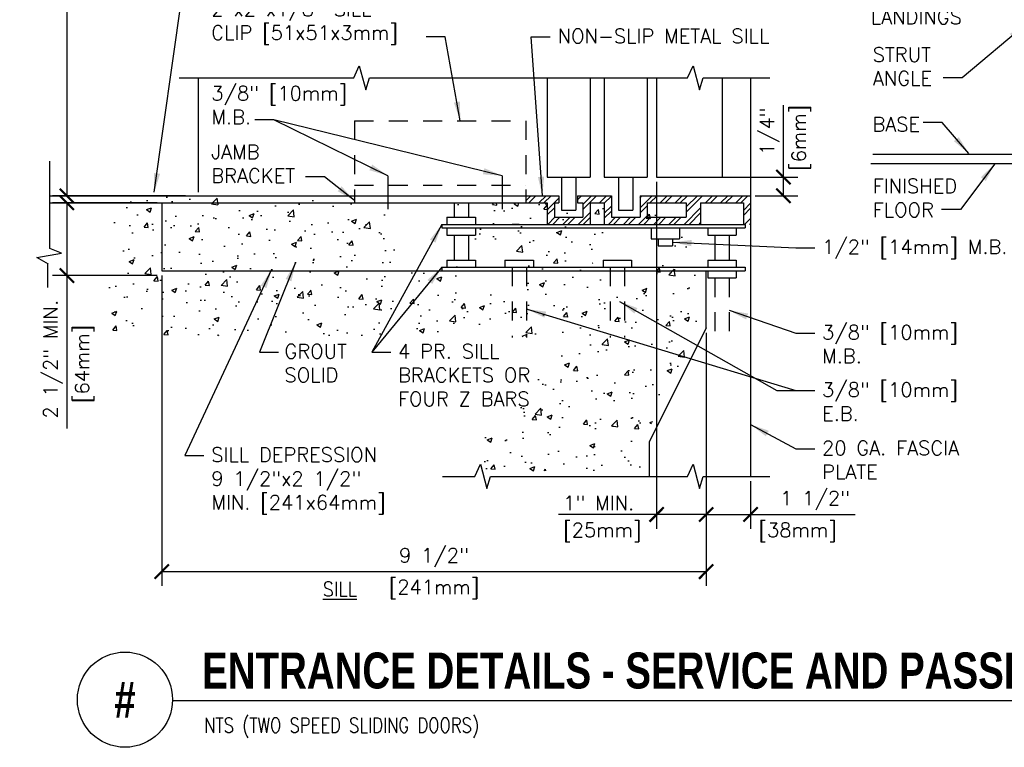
# Model space of a CAD drawing. Header units: inches. Extents: x 0.5 to 15.3, y 0.2 to 11.4.
# Tile 1 of 5: x 0.5 to 6.9, y 0.2 to 5. Entities that reach past the tile are written whole.
import ezdxf
from ezdxf.enums import TextEntityAlignment as Align

# ---------------------------------------------------------------- set-up
doc = ezdxf.new("R2010")
doc.units = ezdxf.units.IN
doc.header["$MEASUREMENT"] = 0
doc.header["$PDSIZE"] = -1
doc.linetypes.add('HIDDEN2', pattern=[0.1875, 0.125, -0.0625])
doc.layers.get('Defpoints').update_dxf_attribs({"color": 2})
for name, color, linetype in [('A-DETL-DIMS', 2, 'Continuous'), ('A-DETL-HEVY', 5, 'Continuous'), ('A-DETL-MEDM', 4, 'Continuous'), ('A-DETL-PATT', 8, 'Continuous'), ('A-DETL-TEXT', 2, 'Continuous')]:
    doc.layers.add(name, color=color, linetype=linetype)
doc.styles.add('BOLD', font='bold.shx', dxfattribs={"width": 0.9})
doc.styles.add('Romans', font='romans.shx')
doc.dimstyles.new('VA-Dims', dxfattribs={"dimtxt": 0.09375, "dimasz": 0.09375, "dimexe": 0.09375, "dimexo": 0.03125, "dimgap": 0.02, "dimtad": 1, "dimdec": 5, "dimzin": 0, "dimdsep": 46, "dimlunit": 4, "dimtxsty": 'Romans', "dimblk": 'ARCHTICK', "dimcen": 0.09375, "dimclrd": 256, "dimclre": 256, "dimclrt": 256, "dimadec": 0, "dimazin": 0, "dimtfac": 1, "dimtdec": 5, "dimtofl": 0, "dimtmove": 0, "dimatfit": 3, "dimfxl": 1, "dimfrac": 2, "dimtolj": 1, "dimtzin": 0, "dimlwd": -1, "dimlwe": -1, "dimarcsym": 0})
doc.dimstyles.new('VA-Lead', dxfattribs={"dimtxt": 0.09375, "dimasz": 0.125, "dimexe": 0.125, "dimexo": 0.03125, "dimgap": 0.02, "dimtad": 1, "dimdec": 5, "dimzin": 0, "dimdsep": 46, "dimlunit": 4, "dimtxsty": 'Romans', "dimcen": 0.125, "dimclrd": 256, "dimclre": 256, "dimclrt": 256, "dimadec": 0, "dimazin": 0, "dimtfac": 1, "dimtdec": 5, "dimtofl": 0, "dimtmove": 0, "dimatfit": 3, "dimfxl": 1, "dimfrac": 2, "dimtolj": 1, "dimtzin": 0, "dimlwd": -1, "dimlwe": -1, "dimarcsym": 0})

# ---------------------------------------------------------------- blocks, each defined once
blk = doc.blocks.new('_ArchTick')
at = {"color": 0, "linetype": 'ByBlock', "const_width": 0.15}
blk.add_lwpolyline([(-0.5, -0.5), (0.5, 0.5)], dxfattribs=at)
blk = doc.blocks.new('*D29')
at = {"layer": 'A-DETL-DIMS'}
for p, q in [((1.3743, 3.7596), (0.6883, 3.7596)), ((0.7821, 3.7596), (0.7821, 3.2824)), ((1.3743, 3.2824), (0.6883, 3.2824)), ((0.7821, 3.2824), (0.7821, 2.2781))]:
    blk.add_line(p, q, dxfattribs=at)
at = {"layer": 'Defpoints', "color": 0}
for p in [(1.4056, 3.7596), (0.7821, 3.2824), (1.4056, 3.2824)]:
    blk.add_point(p, dxfattribs=at)
at = {"layer": 'A-DETL-DIMS', "xscale": 0.09375, "yscale": 0.09375, "zscale": 0.09375}
for p, rotation in [((0.7821, 3.7596), 90), ((0.7821, 3.2824), 270)]:
    blk.add_blockref('_ArchTick', p, dxfattribs=dict(at, rotation=rotation))
at = {"layer": 'A-DETL-DIMS', "insert": (0.6906, 2.7334), "char_height": 0.09375, "attachment_point": 5, "rotation": 90, "style": 'Romans'}
blk.add_mtext('\\A1;2 1/2" MIN.', dxfattribs=at)
blk = doc.blocks.new('*D30')
at = {"layer": 'A-DETL-DIMS'}
for p, q in [((4.6556, 3.897), (4.6556, 1.6211)), ((4.9807, 2.9074), (4.9807, 1.6211)), ((4.6556, 1.7149), (4.0114, 1.7149)), ((4.9807, 1.7149), (4.6556, 1.7149))]:
    blk.add_line(p, q, dxfattribs=at)
at = {"layer": 'Defpoints', "color": 0}
for p in [(4.6556, 3.9283), (4.9807, 2.9386), (4.9807, 1.7149)]:
    blk.add_point(p, dxfattribs=at)
at = {"layer": 'A-DETL-DIMS', "xscale": 0.09375, "yscale": 0.09375, "zscale": 0.09375, "rotation": 180}
blk.add_blockref('_ArchTick', (4.6556, 1.7149), dxfattribs=at)
at = {"layer": 'A-DETL-DIMS', "xscale": 0.09375, "yscale": 0.09375, "zscale": 0.09375}
blk.add_blockref('_ArchTick', (4.9807, 1.7149), dxfattribs=at)
at = {"layer": 'A-DETL-DIMS', "insert": (4.2747, 1.7907), "char_height": 0.09375, "attachment_point": 5, "style": 'Romans'}
blk.add_mtext('\\A1;1" MIN.', dxfattribs=at)
blk = doc.blocks.new('*D44')
at = {"layer": 'A-DETL-DIMS'}
for p, q in [((1.4056, 3.2824), (1.4056, 1.2461)), ((4.9807, 2.9074), (4.9807, 1.2461)), ((1.4056, 1.3399), (4.9807, 1.3399))]:
    blk.add_line(p, q, dxfattribs=at)
at = {"layer": 'Defpoints', "color": 0}
for p in [(1.4056, 3.3136), (4.9807, 2.9386), (4.9807, 1.3399)]:
    blk.add_point(p, dxfattribs=at)
at = {"layer": 'A-DETL-DIMS', "xscale": 0.09375, "yscale": 0.09375, "zscale": 0.09375, "rotation": 180}
blk.add_blockref('_ArchTick', (1.4056, 1.3399), dxfattribs=at)
at = {"layer": 'A-DETL-DIMS', "xscale": 0.09375, "yscale": 0.09375, "zscale": 0.09375}
blk.add_blockref('_ArchTick', (4.9807, 1.3399), dxfattribs=at)
at = {"layer": 'A-DETL-DIMS', "insert": (3.1931, 1.4313), "char_height": 0.09375, "attachment_point": 5, "style": 'Romans'}
blk.add_mtext('\\A1;9 1/2"', dxfattribs=at)
blk = doc.blocks.new('*D45')
at = {"layer": 'A-DETL-DIMS'}
for p, q in [((4.9807, 2.8761), (4.9807, 1.6211)), ((5.2728, 1.9336), (5.2728, 1.6211)), ((4.9807, 1.7149), (5.2728, 1.7149)), ((5.2728, 1.7149), (5.9593, 1.7149))]:
    blk.add_line(p, q, dxfattribs=at)
at = {"layer": 'Defpoints', "color": 0}
for p in [(4.9807, 2.9074), (5.2728, 1.9649), (5.2728, 1.7149)]:
    blk.add_point(p, dxfattribs=at)
at = {"layer": 'A-DETL-DIMS', "xscale": 0.09375, "yscale": 0.09375, "zscale": 0.09375, "rotation": 180}
blk.add_blockref('_ArchTick', (4.9807, 1.7149), dxfattribs=at)
at = {"layer": 'A-DETL-DIMS', "xscale": 0.09375, "yscale": 0.09375, "zscale": 0.09375}
blk.add_blockref('_ArchTick', (5.2728, 1.7149), dxfattribs=at)
at = {"layer": 'A-DETL-DIMS', "insert": (5.696, 1.8063), "char_height": 0.09375, "attachment_point": 5, "style": 'Romans'}
blk.add_mtext('\\A1;1 1/2"', dxfattribs=at)
blk = doc.blocks.new('*D46')
at = {"layer": 'A-DETL-DIMS'}
for p, q in [((5.4882, 3.9283), (5.4882, 4.4015)), ((5.1165, 3.9283), (5.5819, 3.9283)), ((5.4882, 3.8058), (5.4882, 3.9283)), ((5.3035, 3.8058), (5.5819, 3.8058))]:
    blk.add_line(p, q, dxfattribs=at)
at = {"layer": 'Defpoints', "color": 0}
for p in [(5.0853, 3.9283), (5.4882, 3.9283), (5.2723, 3.8058)]:
    blk.add_point(p, dxfattribs=at)
at = {"layer": 'A-DETL-DIMS', "xscale": 0.09375, "yscale": 0.09375, "zscale": 0.09375}
for p, rotation in [((5.4882, 3.9283), 90), ((5.4882, 3.8058), 270)]:
    blk.add_blockref('_ArchTick', p, dxfattribs=dict(at, rotation=rotation))
at = {"layer": 'A-DETL-DIMS', "insert": (5.3967, 4.2297), "char_height": 0.09375, "attachment_point": 5, "rotation": 90, "style": 'Romans'}
blk.add_mtext('\\A1;1/4"', dxfattribs=at)
blk = doc.blocks.new('*D59')
at = {"layer": 'A-DETL-DIMS'}
for p, q in [((1.5618, 7.3116), (0.6883, 7.3116)), ((0.7821, 7.3116), (0.7821, 3.8058)), ((1.5618, 3.8058), (0.6883, 3.8058))]:
    blk.add_line(p, q, dxfattribs=at)
at = {"layer": 'Defpoints', "color": 0}
for p in [(1.5931, 7.3116), (0.7821, 3.8058), (1.5931, 3.8058)]:
    blk.add_point(p, dxfattribs=at)
at = {"layer": 'A-DETL-DIMS', "xscale": 0.09375, "yscale": 0.09375, "zscale": 0.09375}
for p, rotation in [((0.7821, 7.3116), 90), ((0.7821, 3.8058), 270)]:
    blk.add_blockref('_ArchTick', p, dxfattribs=dict(at, rotation=rotation))
at = {"layer": 'A-DETL-DIMS', "insert": (0.7063, 5.5704), "char_height": 0.09375, "attachment_point": 5, "rotation": 90, "style": 'Romans'}
blk.add_mtext('\\A1;7\'-0"', dxfattribs=at)

msp = doc.modelspace()

# ---------------------------------------------------------------- hatches: boundary and pattern name
at = {"layer": 'A-DETL-PATT'}
h = msp.add_hatch(dxfattribs=at)
h.set_pattern_fill('AR-CONC', color=256, scale=0.046875, style=0)
h.set_pattern_definition([(50, (-0.58818, -5.9481), (0.336216, -0.029415), [0.035156, -0.386719]), (355, (-0.58818, -5.9481), (-0.06504, 0.35259), [0.028125, -0.309375]), (100.4514, (-0.56016, -5.95056), (0.271176, 0.323175), [0.029878, -0.32866]), (46.184, (-0.5882, -5.85436), (0.50027, -0.077587), [0.052734, -0.580078]), (96.6356, (-0.5465, -5.86082), (0.438123, 0.456618), [0.044817, -0.49299]), (351.184, (-0.5882, -5.85436), (0.438123, 0.456618), [0.042188, -0.464063]), (21, (-0.5413, -5.8778), (0.2798, -0.1887276), [0.035156, -0.386719]), (326, (-0.5413, -5.8778), (0.114054, 0.339914), [0.028125, -0.309375]), (71.4514, (-0.518, -5.89352), (0.393854, 0.151186), [0.029878, -0.32866]), (37.5, (-0.58818, -5.94811), (0.0056999, 0.156044), [0, -0.305625, 0, -0.3140625, 0, -0.310547]), (7.5, (-0.58818, -5.94811), (0.1233138, 0.1848805), [0, -0.1790625, 0, -0.2985937, 0, -0.1183594]), (327.5, (-0.69271, -5.94811), (0.2502293, -0.0105726), [0, -0.1171875, 0, -0.365625, 0, -0.4851563]), (317.5, (-0.73959, -5.9481), (0.2733685, 0.046924), [0, -0.1523438, 0, -0.2428125, 0, -0.3445313])])
h.paths.add_polyline_path([(4.935923, 3.594872), (4.935923, 2.938622), (4.560923, 2.188622), (4.560923, 2.001122), (3.350985, 2.001122), (4.074544, 2.880947), (1.056517, 2.889356), (1.070642, 3.805809), (3.072142, 3.758934), (4.337767, 3.758934), (4.337849, 3.618309)])
edge = h.paths.add_edge_path(flags=16)
edge.add_ellipse((3.593027, 3.326425), major_axis=(-0.192368, 0.0346), ratio=0.81021655, start_angle=0, end_angle=360)
edge = h.paths.add_edge_path()
edge.add_ellipse((3.181999, 3.536278), major_axis=(-0.274811, 0.049429), ratio=0.81021655, start_angle=0, end_angle=360)
edge = h.paths.add_edge_path(flags=16)
edge.add_ellipse((4.43073, 3.364441), major_axis=(-0.192368, 0.0346), ratio=0.81021655, start_angle=288.6566117, end_angle=563.8380356)
edge.add_ellipse((4.58304, 3.554522), major_axis=(-0.192368, 0.0346), ratio=0.81021655, start_angle=108.6566117, end_angle=383.8380356)
h = msp.add_hatch(dxfattribs=at)
h.set_pattern_fill('ANSI32', color=256, scale=0.1875, style=0)
h.set_pattern_definition([(45, (-35.533845, 1.929924), (-0.04971845, 0.04971845), []), (45, (-35.5007, 1.929924), (-0.04971845, 0.04971845), [])])
h.paths.add_polyline_path([(3.796217, 3.805809), (3.796217, 3.758934), (3.936842, 3.758934), (3.936842, 3.618309), (4.218092, 3.618309), (4.218092, 3.758934), (4.311842, 3.758934), (4.311842, 3.618309), (4.94415, 3.618309), (4.94415, 3.758934), (5.2254, 3.758934), (5.2254, 3.618309), (5.27278, 3.618309), (5.272275, 3.805809), (4.546217, 3.805809), (4.546217, 3.665184), (4.358717, 3.665184), (4.358717, 3.805809), (4.134715, 3.805809), (4.134715, 3.758934), (4.171217, 3.758934), (4.171217, 3.665184), (3.983717, 3.665184), (3.983717, 3.758934), (4.013518, 3.758934), (4.013518, 3.805809)])
h.paths.add_polyline_path([(4.593092, 3.758934), (4.8504, 3.758934), (4.8504, 3.665184), (4.593092, 3.665184)], flags=16)

# ---------------------------------------------------------------- linework, layer by layer
at = {"layer": 'A-DETL-HEVY'}
for p, q in [((5.27278, 3.928275), (5.27278, 1.964869)), ((4.980681, 2.938622), (4.980681, 3.313622)), ((4.980681, 2.938622), (4.605681, 2.188622)), ((4.605681, 2.188622), (4.605681, 1.964869))]:
    msp.add_line(p, q, dxfattribs=at)
at = {"layer": 'A-DETL-MEDM'}
for p, q in [((1.644672, 4.579247), (1.644672, 3.829247)), ((3.936842, 4.579247), (3.936842, 3.928275)), ((4.218092, 4.579247), (4.218092, 3.928275)), ((4.311842, 4.579247), (4.311842, 3.928275)), ((4.593092, 4.579247), (4.593092, 3.928275)), ((4.655592, 4.579247), (4.655592, 3.928275)), ((5.08528, 4.579247), (5.08528, 3.928275)), ((5.27278, 4.579247), (5.27278, 3.928275)), ((6.074802, 4.080115), (7.083697, 4.080115)), ((6.062164, 4.017615), (9.588562, 4.017615)), ((2.89056, 3.937334), (2.89056, 3.719126)), ((3.641267, 3.937334), (3.641267, 3.719126)), ((3.936842, 3.928275), (4.218092, 3.928275)), ((4.030592, 3.928275), (4.030592, 3.712059)), ((4.124342, 3.928275), (4.124342, 3.712059)), ((4.311842, 3.928275), (4.593092, 3.928275)), ((4.405592, 3.928275), (4.405592, 3.712059)), ((4.499342, 3.928275), (4.499342, 3.712059)), ((4.655592, 3.928275), (5.27278, 3.928275)), ((0.669717, 3.805809), (3.796217, 3.805809)), ((0.669717, 3.759577), (3.796217, 3.759577)), ((1.405592, 3.759577), (1.405592, 3.313622)), ((3.325607, 3.758934), (3.325607, 3.665184)), ((3.419357, 3.758934), (3.419357, 3.665184)), ((3.796217, 3.805809), (4.013518, 3.805809)), ((3.796217, 3.758934), (3.936842, 3.758934)), ((3.936842, 3.758934), (3.936842, 3.618309)), ((3.983717, 3.758934), (4.013518, 3.758934)), ((3.983717, 3.758934), (3.983717, 3.665184)), ((4.013518, 3.805809), (4.013518, 3.758934)), ((4.134715, 3.805809), (4.134715, 3.758934)), ((4.134715, 3.805809), (4.358717, 3.805809)), ((4.134715, 3.758934), (4.171217, 3.758934)), ((4.171217, 3.758934), (4.171217, 3.665184)), ((4.218092, 3.758934), (4.311842, 3.758934)), ((4.218092, 3.758934), (4.218092, 3.618309)), ((4.311842, 3.758934), (4.311842, 3.618309)), ((4.358717, 3.805809), (4.358717, 3.665184)), ((4.546217, 3.805809), (5.272275, 3.805809)), ((4.546217, 3.805809), (4.546217, 3.665184)), ((4.593092, 3.758934), (4.8504, 3.758934)), ((4.593092, 3.758934), (4.593092, 3.665184)), ((4.8504, 3.758934), (4.8504, 3.665184)), ((4.94415, 3.758934), (4.94415, 3.618309)), ((4.94415, 3.758934), (5.2254, 3.758934)), ((5.2254, 3.758934), (5.2254, 3.618309)), ((4.030592, 3.712059), (4.124342, 3.712059)), ((4.405592, 3.712059), (4.499342, 3.712059)), ((3.278732, 3.665184), (3.466232, 3.665184)), ((3.278732, 3.665184), (3.278732, 3.618309)), ((3.466232, 3.665184), (3.466232, 3.618309)), ((3.983717, 3.665184), (4.171217, 3.665184)), ((4.358717, 3.665184), (4.546217, 3.665184)), ((4.593092, 3.665184), (4.8504, 3.665184)), ((3.245512, 3.618309), (5.237439, 3.618309)), ((3.245512, 3.618309), (3.245512, 3.594872)), ((3.245512, 3.594872), (5.237439, 3.594872)), ((3.278732, 3.594872), (3.278732, 3.547997)), ((3.466232, 3.594872), (3.466232, 3.547997)), ((3.752989, 3.618309), (3.706114, 3.618309)), ((4.619152, 3.594872), (4.619152, 3.524559)), ((4.806652, 3.594872), (4.806652, 3.524559)), ((4.991025, 3.594872), (4.991025, 3.547997)), ((5.178525, 3.594872), (5.178525, 3.547997)), ((5.2254, 3.618309), (5.237439, 3.618309)), ((5.237439, 3.618309), (5.237439, 3.594872)), ((5.272275, 3.618309), (5.27278, 3.618309)), ((3.278732, 3.547997), (3.466232, 3.547997)), ((3.325607, 3.547997), (3.325607, 3.383934)), ((3.419357, 3.547997), (3.419357, 3.383934)), ((4.619152, 3.524559), (4.806652, 3.524559)), ((4.666027, 3.524559), (4.666027, 3.477684)), ((4.759777, 3.524559), (4.759777, 3.477684)), ((4.991025, 3.547997), (5.178525, 3.547997)), ((5.0379, 3.547997), (5.0379, 3.383934)), ((5.13165, 3.547997), (5.13165, 3.383934)), ((4.666027, 3.477684), (4.759777, 3.477684)), ((3.278732, 3.383934), (3.278732, 3.337059)), ((3.278732, 3.383934), (3.466232, 3.383934)), ((3.466232, 3.383934), (3.466232, 3.337059)), ((3.659258, 3.383934), (3.846758, 3.383934)), ((3.659258, 3.383934), (3.659258, 3.337059)), ((3.846758, 3.383934), (3.846758, 3.337059)), ((4.303713, 3.383934), (4.303713, 3.337059)), ((4.303713, 3.383934), (4.491213, 3.383934)), ((4.491213, 3.383934), (4.491213, 3.337059)), ((4.991025, 3.383934), (5.178525, 3.383934)), ((4.991025, 3.383934), (4.991025, 3.337059)), ((5.178525, 3.383934), (5.178525, 3.337059)), ((1.405592, 3.313622), (5.237439, 3.313622)), ((3.245512, 3.337059), (3.245512, 3.313622)), ((3.245512, 3.337059), (5.237439, 3.337059)), ((4.991025, 3.313622), (4.991025, 3.266747)), ((5.178525, 3.313622), (5.178525, 3.266747)), ((5.237439, 3.337059), (5.237439, 3.313622)), ((4.991025, 3.266747), (5.178525, 3.266747))]:
    msp.add_line(p, q, dxfattribs=at)
at = {"layer": 'A-DETL-MEDM', "linetype": 'HIDDEN2'}
for p, q in [((2.671217, 4.297997), (3.796217, 4.297997)), ((2.671217, 4.297997), (2.671217, 3.758934)), ((3.796217, 4.297997), (3.796217, 3.758934)), ((2.671217, 3.876122), (3.796217, 3.876122)), ((2.671217, 3.758934), (3.796217, 3.758934)), ((3.706133, 3.337059), (3.706133, 2.876631)), ((3.799883, 3.337059), (3.799883, 2.876631)), ((4.350588, 3.337059), (4.350588, 2.876631)), ((4.444338, 3.337059), (4.444338, 2.876631)), ((5.0379, 3.266747), (5.0379, 2.842231)), ((5.13165, 3.266747), (5.13165, 2.842231))]:
    msp.add_line(p, q, dxfattribs=at)
at = {"layer": 'A-DETL-TEXT'}
for p, q in [((2.665868, 4.579247), (2.702956, 4.659721)), ((2.702956, 4.659721), (2.744756, 4.500616)), ((4.858023, 4.579247), (4.895111, 4.659721)), ((4.895111, 4.659721), (4.936911, 4.500616)), ((1.519672, 4.579247), (2.665868, 4.579247)), ((2.744756, 4.500616), (2.769549, 4.579247)), ((2.769549, 4.579247), (4.858023, 4.579247)), ((4.936911, 4.500616), (4.961704, 4.579247)), ((4.961704, 4.579247), (5.39778, 4.579247)), ((0.669717, 3.460511), (0.669717, 4.033608)), ((0.585284, 3.400712), (0.747273, 3.429367)), ((0.747273, 3.429367), (0.670932, 3.460504)), ((0.662457, 3.35717), (0.585284, 3.400712)), ((0.655592, 3.361043), (0.655592, 3.204809)), ((3.461684, 1.964869), (3.498771, 2.045343)), ((3.498771, 2.045343), (3.540571, 1.886238)), ((4.858023, 1.964869), (4.895111, 2.045343)), ((4.895111, 2.045343), (4.936911, 1.886238)), ((3.249553, 1.964869), (3.461684, 1.964869)), ((3.540571, 1.886238), (3.565365, 1.964869)), ((3.565365, 1.964869), (4.858023, 1.964869)), ((4.936911, 1.886238), (4.961704, 1.964869)), ((4.961704, 1.964869), (5.39778, 1.964869)), ((1.476487, 0.495079), (14.193338, 0.495079))]:
    msp.add_line(p, q, dxfattribs=at)
msp.add_circle((1.163987, 0.5), 0.3125, dxfattribs=at)

# ---------------------------------------------------------------- texts
for s, height, style, width, p in [('%%USILL', 0.09375, 'Romans', 0.9, (2.463006, 1.178469)), ('ENTRANCE DETAILS - SERVICE AND PASSENGER ELECTRIC TRACTION OR HYDRAULIC ELEVATOR', 0.23622047, 'BOLD', 0.8, (1.670153, 0.573171)), ('NTS (TWO SPEED SLIDING DOORS)', 0.0984252, 'Romans', 0.8, (1.684059, 0.283361))]:
    msp.add_text(s, height=height, dxfattribs=dict(at, style=style, width=width)).set_placement(p)
at = {"layer": 'A-DETL-TEXT', "style": 'BOLD', "width": 0.8}
msp.add_text('#', height=0.23622, dxfattribs=at).set_placement((1.163987, 0.5), align=Align.MIDDLE)
at = {"layer": 'A-DETL-TEXT', "char_height": 0.09375, "style": 'Romans'}
for s, insert, width, attachment_point in [('EMERGENCY KEYWAYS ALL LANDINGS', (6.061035, 5.339308), 0.9655395, 1), ('2"x2"x1/8" SILL CLIP [51x51x3mm]', (1.730619, 5.079247), 1.39881444, 1), ('NON-SLIP METAL SILL', (4.005095, 4.900708), 1.6654904, 1), ('STRUT ANGLE', (6.075072, 4.779521), 0.37767857, 1), ('3/8" [10mm] M.B. ', (1.730619, 4.525469), 1.01413688, 1), ('BASE', (6.072066, 4.322156), 0.28928571, 1), ('JAMB BRACKET', (1.730619, 4.141057), 0.53839286, 1), ('FINISHED FLOOR', (6.074151, 3.916851), 0.52633929, 1), ('1/2" [14mm] M.B.', (5.741666, 3.518043), 1.1890625, 1), ('3/8" [10mm] M.B.', (5.741666, 2.957175), 1.09305556, 1), ('GROUT SOLID', (2.211406, 2.832864), 0.39375, 1), ('4 PR. SILL BRACKETS OR FOUR Z BARS', (2.95712, 2.832864), 1.27740241, 1), ('3/8" [10mm] E.B.', (5.741666, 2.580234), 1.09305556, 1), ('\\pt0.5625,0.8438;20 GA. FASCIA PLATE', (5.741666, 2.197855), 1.07222222, 1), ('SILL DEPRESSION 9 1/2"x2 1/2" MIN. [241x64mm]', (1.730619, 2.153766), 1.31160009, 1), ('[25mm]', (4.29852, 1.660844), 0.7941, 2), ('[38mm]', (5.581104, 1.660844), 0.7941, 2), ('[241mm]', (3.193137, 1.285844), 0.7941, 2)]:
    msp.add_mtext(s, dxfattribs=dict(at, insert=insert, width=width, attachment_point=attachment_point))
at = {"layer": 'A-DETL-TEXT', "char_height": 0.09375, "width": 0.7941, "attachment_point": 2, "rotation": 90, "style": 'Romans'}
for s, insert in [('[6mm]', (5.542188, 4.187083)), ('[64mm]', (0.836091, 2.703575))]:
    msp.add_mtext(s, dxfattribs=dict(at, insert=insert))
at = {"layer": 'A-DETL-TEXT', "insert": (5.588901, 2.574614), "char_height": 0.09375, "attachment_point": 1, "style": 'Romans'}
msp.add_mtext('\\A1;', dxfattribs=at)

# ---------------------------------------------------------------- dimensions: what is measured, and where the dimension line sits
at = {"layer": 'A-DETL-DIMS'}
for base, p1, p2, text, picture, middle in [((0.782066, 3.805809), (1.593092, 7.311612), (1.593092, 3.805809), '7\'-0"', '*D59', (0.782066, 5.57043)), ((5.488163, 3.928275), (5.272275, 3.805809), (5.08528, 3.928275), '1/4"', '*D46', (5.488163, 4.229737)), ((0.782066, 3.282372), (1.405592, 3.759577), (1.405592, 3.282372), '2 1/2" MIN.', '*D29', (0.782066, 2.733354))]:
    dim = msp.add_linear_dim(base=base, p1=p1, p2=p2, angle=90, text=text, dimstyle='VA-Dims', override={"dimpost": '\\X'}, dxfattribs=at)
    dim.commit()
    dim.dimension.update_dxf_attribs({"geometry": picture, "text_midpoint": middle, "dimtype": 160})
for base, p1, p2, text, picture, middle in [((4.980681, 1.714869), (4.655592, 3.928275), (4.980681, 2.938622), '1" MIN.', '*D30', (4.274672, 1.714869)), ((5.27278, 1.714869), (4.980681, 2.907372), (5.27278, 1.964869), '1 1/2"', '*D45', (5.696045, 1.714869))]:
    dim = msp.add_linear_dim(base=base, p1=p1, p2=p2, text=text, dimstyle='VA-Dims', override={"dimpost": '\\X'}, dxfattribs=at)
    dim.commit()
    dim.dimension.update_dxf_attribs({"geometry": picture, "text_midpoint": middle, "dimtype": 160})
dim = msp.add_linear_dim(base=(4.980681, 1.339869), p1=(1.405592, 3.313622), p2=(4.980681, 2.938622), text='9 1/2"', dimstyle='VA-Dims', override={"dimpost": '\\X'}, dxfattribs=at)
dim.commit()
dim.dimension.update_dxf_attribs({"geometry": '*D44', "text_midpoint": (3.193137, 1.431298)})

# ---------------------------------------------------------------- leaders
at = {"layer": 'A-DETL-TEXT'}
for points in [[(1.356652, 3.829247), (1.557854, 5.251715), (1.682854, 5.251715)], [(7.083697, 4.933186), (6.662235, 4.57998), (6.537235, 4.57998)], [(3.365996, 4.297997), (3.267331, 4.848214), (3.142331, 4.848214)], [(3.904868, 3.805809), (3.832329, 4.848214), (3.957329, 4.848214)], [(2.89056, 3.937334), (2.141696, 4.304294), (2.016696, 4.304294)], [(3.641267, 3.937334), (2.141696, 4.304294), (2.016696, 4.304294)], [(6.705576, 4.082911), (6.530278, 4.286083), (6.405278, 4.286083)], [(6.87616, 4.015188), (6.650263, 3.716636), (6.525263, 3.716636)], [(2.671217, 3.774037), (2.475019, 3.930816), (2.350019, 3.930816)], [(3.245512, 3.618309), (2.784354, 2.780369), (2.909354, 2.780369)], [(4.759777, 3.501122), (5.568901, 3.465548), (5.693901, 3.465548)], [(2.284606, 3.368334), (2.047846, 2.780369), (2.172846, 2.780369)], [(2.12715, 3.321822), (1.557854, 2.101271), (1.682854, 2.101271)], [(3.245512, 3.337059), (2.784354, 2.780369), (2.909354, 2.780369)], [(4.410604, 3.113068), (5.443901, 2.527739), (5.693901, 2.527739)], [(3.804761, 3.062529), (5.568901, 2.527739)], [(5.13165, 3.054489), (5.568901, 2.90468), (5.693901, 2.90468)], [(5.27278, 2.305717), (5.568901, 2.14536), (5.693901, 2.14536)]]:
    msp.add_leader(points, dimstyle='VA-Lead', override={"dimgap": 0.02, "dimtad": 0}, dxfattribs=at)

doc.saveas('drawing.dxf')
